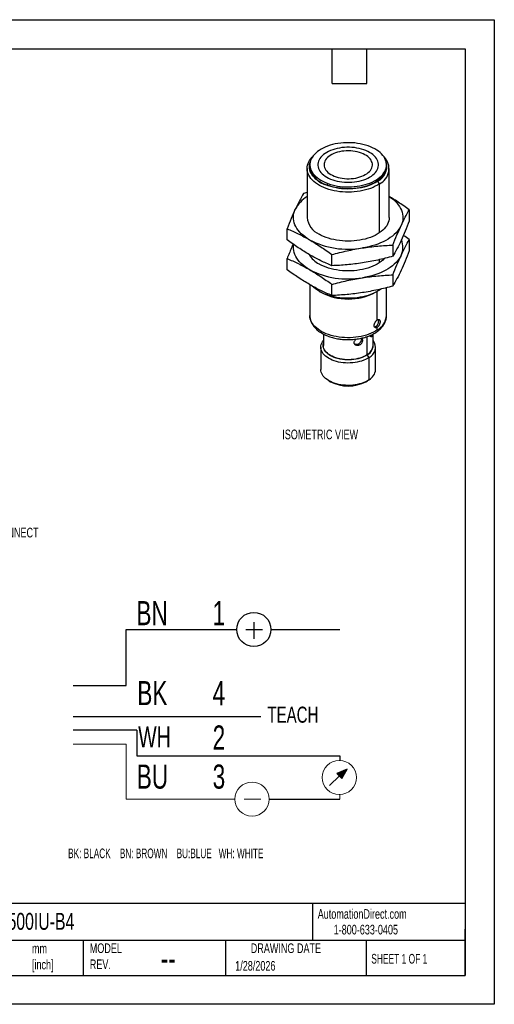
# Model space of a CAD drawing. Header units: millimetres. Extents: x 0 to 210, y 0 to 162.
# Tile 2 of 2: x 132 to 210, y 0 to 162. Entities that reach past the tile are written whole.
import ezdxf

# ---------------------------------------------------------------- set-up
doc = ezdxf.new("R2010")
doc.units = ezdxf.units.MM
doc.header["$LTSCALE"] = 0.75
doc.layers.add('DIMENSIONS', color=140, linetype='Continuous', lineweight=25)
doc.layers.add('TEXT', color=140, linetype='Continuous', lineweight=25)
doc.styles.add('SLDTEXTSTYLE0', font='TXT', dxfattribs={"width": 0.7})
doc.styles.add('SLDTEXTSTYLE1', font='TXT', dxfattribs={"width": 0.637778})
doc.styles.add('SLDTEXTSTYLE2', font='TXT', dxfattribs={"width": 0.65})

# ---------------------------------------------------------------- blocks, each defined once
blk = doc.blocks.new('SW_NOTE_0')
at = {"color": 0, "linetype": 'Continuous', "lineweight": 18, "insert": (0, 2.56), "char_height": 1.984, "attachment_point": 1, "style": 'SLDTEXTSTYLE0'}
blk.add_mtext('TEACH', dxfattribs=at)
blk = doc.blocks.new('SW_NOTE_0_1')
at = {"color": 0, "linetype": 'Continuous', "lineweight": 18, "insert": (0, 3.33), "char_height": 2.58, "attachment_point": 1, "style": 'SLDTEXTSTYLE0'}
blk.add_mtext('WH', dxfattribs=at)
blk = doc.blocks.new('SW_NOTE_0_2')
at = {"color": 0, "linetype": 'Continuous', "lineweight": 18, "insert": (0, 3.84), "char_height": 2.977, "attachment_point": 1, "style": 'SLDTEXTSTYLE0'}
blk.add_mtext('BN', dxfattribs=at)
blk = doc.blocks.new('SW_NOTE_0_3')
at = {"color": 0, "linetype": 'Continuous', "lineweight": 18, "insert": (0, 3.84), "char_height": 2.977, "attachment_point": 1, "style": 'SLDTEXTSTYLE0'}
blk.add_mtext('BK', dxfattribs=at)
blk = doc.blocks.new('SW_NOTE_0_4')
at = {"color": 0, "linetype": 'Continuous', "lineweight": 18, "insert": (0, 3.84), "char_height": 2.977, "attachment_point": 1, "style": 'SLDTEXTSTYLE0'}
blk.add_mtext('BU', dxfattribs=at)
blk = doc.blocks.new('SW_NOTE_0_5')
at = {"color": 0, "linetype": 'Continuous', "lineweight": 18, "insert": (0, 3.84), "char_height": 2.98, "attachment_point": 1, "style": 'SLDTEXTSTYLE0'}
blk.add_mtext('1', dxfattribs=at)
blk = doc.blocks.new('SW_NOTE_0_6')
at = {"color": 0, "linetype": 'Continuous', "lineweight": 18, "insert": (0, 3.84), "char_height": 2.98, "attachment_point": 1, "style": 'SLDTEXTSTYLE0'}
blk.add_mtext('4', dxfattribs=at)
blk = doc.blocks.new('SW_NOTE_0_7')
at = {"color": 0, "linetype": 'Continuous', "lineweight": 18, "insert": (0, 3.84), "char_height": 2.98, "attachment_point": 1, "style": 'SLDTEXTSTYLE0'}
blk.add_mtext('3', dxfattribs=at)
blk = doc.blocks.new('SW_NOTE_0_8')
at = {"layer": 'DIMENSIONS', "color": 0, "insert": (0, 1.53), "char_height": 1.1906, "attachment_point": 1, "style": 'SLDTEXTSTYLE1'}
blk.add_mtext('BK: BLACK    BN: BROWN    BU:BLUE   WH: WHITE', dxfattribs=at)
blk = doc.blocks.new('SW_NOTE_0_9')
at = {"color": 0, "linetype": 'Continuous', "lineweight": 18, "insert": (0, 3.84), "char_height": 2.98, "attachment_point": 1, "style": 'SLDTEXTSTYLE0'}
blk.add_mtext('2', dxfattribs=at)
blk = doc.blocks.new('4-TEACH')
at = {"linetype": 'Continuous'}
blk.add_hatch(color=7, dxfattribs=at).paths.add_polyline_path([(132.36, 33.05), (132.99, 32.4), (133.65, 33.58)], flags=0)
for p, q in [((122.13, 51.71), (122.13, 49.65)), ((106.38, 43.89), (106.38, 50.8)), ((106.38, 50.8), (120.02, 50.8)), ((121.15, 50.8), (123.21, 50.8)), ((124.24, 50.8), (132.72, 50.8)), ((99.87, 43.89), (106.38, 43.89)), ((122.99, 40.01), (99.87, 40.01)), ((107.69, 38.36), (99.87, 38.36)), ((107.69, 38.36), (107.69, 35.21)), ((107.69, 35.21), (132.72, 35.21)), ((132.72, 35.21), (132.72, 34.65)), ((133.65, 33.58), (132.36, 33.05)), ((132.36, 33.05), (132.99, 32.4)), ((132.99, 32.4), (133.65, 33.58)), ((132.68, 32.73), (131.47, 31.56)), ((124.02, 29.87), (132.72, 29.87))]:
    blk.add_line(p, q)
at = {"color": 7, "linetype": 'Continuous', "lineweight": 18}
for p, q in [((99.87, 36.66), (106.38, 36.66)), ((106.38, 36.66), (106.38, 29.87)), ((132.72, 30.43), (132.72, 29.87)), ((106.38, 29.87), (119.8, 29.87)), ((120.92, 29.87), (122.99, 29.87))]:
    blk.add_line(p, q, dxfattribs=at)
blk.add_circle((122.13, 50.8), 2.11)
for centre in [(132.67, 32.54), (121.91, 29.87)]:
    blk.add_circle(centre, 2.11, dxfattribs=at)
for name, p in [('SW_NOTE_0_2', (107.65, 50.46)), ('SW_NOTE_0_5', (117.05, 50.46)), ('SW_NOTE_0_3', (107.76, 40.6)), ('SW_NOTE_0_6', (117.05, 40.6)), ('SW_NOTE_0', (123.8, 38.72)), ('SW_NOTE_0_9', (117.05, 35.12)), ('SW_NOTE_0_1', (107.87, 35.5)), ('SW_NOTE_0_4', (107.69, 30.3)), ('SW_NOTE_0_7', (117.05, 30.3))]:
    blk.add_blockref(name, p, dxfattribs=at)
at = {"layer": 'DIMENSIONS', "color": 140}
blk.add_blockref('SW_NOTE_0_8', (99.23, 22.25), dxfattribs=at)

msp = doc.modelspace()

# ---------------------------------------------------------------- linework, layer by layer
at = {"color": 7, "linetype": 'Continuous'}
for p, q in [((0.002, 161.927), (209.552, 161.927)), ((209.552, 161.927), (209.552, 0.002)), ((209.552, 0.002), (0.002, 0.002))]:
    msp.add_line(p, q, dxfattribs=at)
for p, q in [((179.234, 138.066), (179.234, 137.76)), ((191.834, 137.76), (191.834, 138.066)), ((178.784, 137.454), (178.784, 129.403)), ((192.284, 129.403), (192.284, 137.454)), ((182.081, 135.024), (182.081, 134.718)), ((190.663, 134.921), (190.378, 135.368)), ((190.663, 126.87), (190.663, 134.921)), ((178.784, 133.495), (178.186, 133.341)), ((195.572, 130.652), (195.572, 128.811)), ((175.496, 125.706), (175.496, 127.546)), ((192.883, 124.857), (192.883, 123.016)), ((195.572, 125.752), (195.572, 123.912)), ((182.844, 121.464), (182.844, 123.304)), ((175.496, 120.806), (175.496, 122.647)), ((190.663, 121.971), (190.663, 122.471)), ((192.883, 119.957), (192.883, 118.117)), ((179.234, 118.345), (179.234, 113.264)), ((182.844, 116.564), (182.844, 118.405)), ((180.76, 117.246), (181.026, 117.092)), ((190.043, 117.092), (190.308, 117.246)), ((190.321, 112.553), (190.321, 117.253)), ((190.663, 117.467), (190.663, 117.572)), ((191.834, 113.264), (191.834, 117.848)), ((181.447, 110.232), (181.447, 108.365)), ((189.622, 108.365), (189.622, 110.234)), ((190.321, 110.9), (190.321, 111.328)), ((187.226, 108.36), (187.071, 108.557)), ((187.722, 109.389), (187.698, 109.54)), ((188.64, 106.831), (188.64, 109.812)), ((189.472, 109.876), (189.223, 109.916)), ((181.034, 108.059), (181.034, 104.384)), ((190.034, 104.384), (190.034, 108.059)), ((188.953, 106.37), (188.668, 106.817)), ((188.953, 102.695), (188.953, 106.37)), ((182.352, 102.547), (182.617, 102.394)), ((188.451, 102.394), (188.717, 102.547))]:
    msp.add_line(p, q)
at = {"flags": 128}
for points in [[(182.081, 135.024), (182.48, 134.886), (182.895, 134.764), (183.325, 134.661), (183.766, 134.576), (184.218, 134.51), (184.676, 134.463), (185.14, 134.437), (185.605, 134.43), (186.07, 134.443), (186.532, 134.475), (186.989, 134.528), (187.438, 134.599), (187.876, 134.69), (188.301, 134.799), (188.712, 134.926), (189.105, 135.07), (189.479, 135.231), (189.831, 135.406), (190.159, 135.597), (190.462, 135.801), (190.739, 136.017), (190.987, 136.245), (191.205, 136.482), (191.392, 136.728), (191.547, 136.982), (191.67, 137.241), (191.759, 137.505), (191.813, 137.772), (191.834, 138.04), (191.82, 138.309), (191.772, 138.576), (191.69, 138.841), (191.574, 139.101), (191.425, 139.356), (191.244, 139.603), (191.032, 139.843), (190.789, 140.072), (190.518, 140.291), (190.22, 140.497), (189.897, 140.69), (189.549, 140.869), (189.179, 141.033), (188.79, 141.18), (188.383, 141.31), (187.96, 141.423), (187.524, 141.517), (187.077, 141.593), (186.622, 141.649), (186.161, 141.685), (185.696, 141.702), (185.23, 141.699), (184.766, 141.676), (184.307, 141.634), (183.854, 141.572), (183.41, 141.49), (182.978, 141.39), (182.559, 141.272), (182.157, 141.137), (181.774, 140.984), (181.411, 140.816), (181.07, 140.633), (180.754, 140.436), (180.464, 140.225), (180.202, 140.003), (179.969, 139.771), (179.766, 139.529), (179.594, 139.279), (179.456, 139.022), (179.35, 138.76), (179.278, 138.495), (179.24, 138.227), (179.237, 137.958), (179.268, 137.69), (179.333, 137.424), (179.432, 137.161), (179.565, 136.904), (179.73, 136.652), (179.927, 136.409), (180.154, 136.174), (180.411, 135.95), (180.695, 135.737), (181.007, 135.537), (181.343, 135.351), (181.701, 135.18), (182.081, 135.024)], [(189.061, 136.031), (189.34, 136.206), (189.593, 136.393), (189.819, 136.593), (190.015, 136.802), (190.18, 137.02), (190.314, 137.245), (190.415, 137.476), (190.483, 137.71), (190.517, 137.947), (190.517, 138.185), (190.483, 138.423), (190.415, 138.657), (190.314, 138.888), (190.18, 139.113), (190.015, 139.331), (189.819, 139.54), (189.593, 139.739), (189.34, 139.927), (189.061, 140.102), (188.758, 140.264), (188.432, 140.41), (188.087, 140.54), (187.725, 140.653), (187.347, 140.749), (186.957, 140.826), (186.558, 140.884), (186.151, 140.924), (185.74, 140.943), (185.328, 140.943), (184.917, 140.924), (184.511, 140.884), (184.111, 140.826), (183.721, 140.749), (183.344, 140.653), (182.981, 140.54), (182.636, 140.41), (182.311, 140.264), (182.007, 140.102), (181.728, 139.927), (181.475, 139.739), (181.25, 139.54), (181.053, 139.331), (180.888, 139.113), (180.754, 138.888), (180.653, 138.657), (180.585, 138.423), (180.551, 138.185), (180.551, 137.947), (180.585, 137.71), (180.653, 137.476), (180.754, 137.245), (180.888, 137.02), (181.053, 136.802), (181.25, 136.593), (181.475, 136.393), (181.728, 136.206), (182.007, 136.031), (182.311, 135.869), (182.636, 135.723), (182.981, 135.593), (183.344, 135.48), (183.721, 135.384), (184.111, 135.307), (184.511, 135.248), (184.917, 135.209), (185.328, 135.19), (185.74, 135.19), (186.151, 135.209), (186.558, 135.248), (186.957, 135.307), (187.347, 135.384), (187.725, 135.48), (188.087, 135.593), (188.432, 135.723), (188.758, 135.869), (189.061, 136.031)], [(190.663, 134.921), (190.337, 134.716), (189.986, 134.525), (189.613, 134.349), (189.219, 134.189), (188.806, 134.046), (188.377, 133.92), (187.933, 133.812), (187.476, 133.722), (187.01, 133.652), (186.537, 133.601), (186.058, 133.569), (185.576, 133.557), (185.095, 133.566), (184.615, 133.594), (184.141, 133.641), (183.673, 133.708), (183.215, 133.795), (182.769, 133.899), (182.336, 134.022), (181.92, 134.163), (181.523, 134.32), (181.146, 134.493), (180.791, 134.681), (180.461, 134.884), (180.156, 135.099), (179.879, 135.327), (179.63, 135.565), (179.412, 135.813), (179.225, 136.069), (179.07, 136.333), (178.947, 136.602), (178.859, 136.875), (178.804, 137.152), (178.784, 137.43), (178.798, 137.708), (178.847, 137.984), (178.929, 138.258), (179.046, 138.528), (179.195, 138.793), (179.377, 139.05), (179.59, 139.3), (179.645, 139.358)], [(188.345, 136.444), (188.596, 136.603), (188.82, 136.775), (189.015, 136.958), (189.179, 137.151), (189.312, 137.352), (189.411, 137.56), (189.476, 137.771), (189.507, 137.986), (189.502, 138.201), (189.463, 138.415), (189.389, 138.626), (189.282, 138.832), (189.141, 139.031), (188.969, 139.222), (188.766, 139.402), (188.535, 139.571), (188.278, 139.727), (187.997, 139.868), (187.694, 139.993), (187.372, 140.101), (187.034, 140.192), (186.682, 140.263), (186.321, 140.316), (185.953, 140.348), (185.581, 140.361), (185.208, 140.353), (184.839, 140.326), (184.475, 140.278), (184.121, 140.211), (183.779, 140.125), (183.453, 140.022), (183.145, 139.901), (182.858, 139.763), (182.595, 139.611), (182.357, 139.446), (182.147, 139.268), (181.967, 139.079), (181.819, 138.882), (181.703, 138.678), (181.62, 138.468), (181.572, 138.255), (181.559, 138.04), (181.581, 137.825), (181.638, 137.612), (181.729, 137.404), (181.853, 137.201), (182.009, 137.006), (182.197, 136.82), (182.414, 136.645), (182.658, 136.482), (182.928, 136.334), (183.22, 136.201), (183.533, 136.084), (183.864, 135.984), (184.209, 135.903), (184.565, 135.841), (184.931, 135.798), (185.301, 135.776), (185.674, 135.773), (186.045, 135.791), (186.412, 135.828), (186.771, 135.886), (187.12, 135.962), (187.454, 136.057), (187.771, 136.17), (188.069, 136.299), (188.345, 136.444)], [(190.378, 135.368), (190.059, 135.168), (189.715, 134.982), (189.348, 134.811), (188.96, 134.657), (188.554, 134.519), (188.131, 134.399), (187.694, 134.298), (187.245, 134.215), (186.787, 134.152), (186.322, 134.108), (185.852, 134.085), (185.381, 134.081), (184.911, 134.098), (184.444, 134.134), (183.983, 134.191), (183.531, 134.266), (183.089, 134.361), (182.661, 134.475), (182.249, 134.606), (181.854, 134.755), (181.48, 134.92), (181.128, 135.101), (180.799, 135.296), (180.497, 135.504), (180.222, 135.725), (179.976, 135.957), (179.761, 136.199), (179.577, 136.45), (179.426, 136.707), (179.308, 136.97), (179.224, 137.238), (179.174, 137.509), (179.159, 137.78), (179.179, 138.052), (179.234, 138.322), (179.266, 138.431)], [(191.834, 137.76), (191.834, 137.734), (191.813, 137.465), (191.759, 137.199), (191.67, 136.935), (191.547, 136.675), (191.392, 136.422), (191.205, 136.176), (190.987, 135.938), (190.739, 135.711), (190.462, 135.495), (190.159, 135.291), (189.831, 135.1), (189.479, 134.924), (189.105, 134.764), (188.712, 134.62), (188.301, 134.493), (187.876, 134.384), (187.438, 134.293), (186.989, 134.222), (186.532, 134.169), (186.07, 134.136), (185.605, 134.124), (185.14, 134.13), (184.676, 134.157), (184.218, 134.204), (183.766, 134.269), (183.325, 134.354), (182.895, 134.458), (182.48, 134.579), (182.081, 134.718)], [(192.284, 132.84), (192.632, 132.598), (192.959, 132.34), (193.258, 132.07), (193.528, 131.791), (193.767, 131.502), (193.975, 131.206), (194.152, 130.902), (194.295, 130.593), (194.405, 130.279), (194.482, 129.962), (194.524, 129.643), (194.533, 129.323), (194.507, 129.004), (194.448, 128.686), (194.354, 128.37), (194.227, 128.059)], [(179.17, 125.73), (178.79, 125.963), (178.436, 126.209), (178.109, 126.467), (177.81, 126.737), (177.54, 127.016), (177.301, 127.305), (177.093, 127.601), (176.917, 127.905), (176.773, 128.214), (176.663, 128.528), (176.586, 128.844), (176.544, 129.164), (176.535, 129.483), (176.561, 129.803), (176.62, 130.121), (176.714, 130.437), (176.841, 130.748)], [(192.284, 129.403), (192.267, 129.125), (192.215, 128.849), (192.13, 128.575), (192.011, 128.306), (191.858, 128.042), (191.674, 127.785), (191.458, 127.536), (191.213, 127.297), (190.938, 127.068), (190.635, 126.852), (190.307, 126.648), (189.954, 126.459), (189.579, 126.284), (189.183, 126.125), (188.769, 125.983), (188.338, 125.859), (187.893, 125.752), (187.436, 125.665), (186.969, 125.596), (186.495, 125.546), (186.016, 125.517), (185.534, 125.507), (185.053, 125.517), (184.573, 125.546), (184.099, 125.596), (183.632, 125.665), (183.175, 125.752), (182.73, 125.859), (182.299, 125.983), (181.885, 126.125), (181.489, 126.284), (181.114, 126.459), (180.761, 126.648)], [(194.227, 128.059), (194.068, 127.752), (193.875, 127.452), (193.651, 127.16), (193.397, 126.875), (193.112, 126.601), (192.799, 126.337), (192.458, 126.084), (192.091, 125.845), (191.699, 125.618), (191.284, 125.406), (190.847, 125.21), (190.389, 125.029), (189.914, 124.865), (189.421, 124.717), (188.914, 124.588), (188.394, 124.477), (187.863, 124.385)], [(179.17, 120.83), (178.79, 121.064), (178.436, 121.31), (178.109, 121.568), (177.81, 121.837), (177.54, 122.117), (177.301, 122.406), (177.093, 122.702), (176.917, 123.006), (176.773, 123.315), (176.663, 123.628), (176.586, 123.945), (176.544, 124.264), (176.535, 124.584), (176.561, 124.904), (176.566, 124.942)], [(194.227, 123.16), (194.068, 122.853), (193.875, 122.553), (193.651, 122.26), (193.397, 121.976), (193.112, 121.701), (192.799, 121.437), (192.458, 121.185), (192.091, 120.945), (191.699, 120.719), (191.284, 120.507), (190.847, 120.31), (190.389, 120.13), (189.914, 119.965), (189.421, 119.818), (188.914, 119.689), (188.394, 119.578), (187.863, 119.486)], [(191.476, 122.656), (191.458, 122.637), (191.213, 122.398), (190.938, 122.169), (190.635, 121.952), (190.307, 121.749), (189.954, 121.559), (189.579, 121.385), (189.183, 121.226), (188.769, 121.084), (188.338, 120.96), (187.893, 120.853), (187.436, 120.765), (186.969, 120.697), (186.495, 120.647), (186.016, 120.617), (185.534, 120.608), (185.053, 120.617), (184.573, 120.647), (184.099, 120.697), (183.632, 120.765), (183.175, 120.853), (182.73, 120.96), (182.299, 121.084), (181.885, 121.226), (181.489, 121.385), (181.114, 121.559), (180.761, 121.749)], [(190.874, 117.617), (190.663, 117.467), (190.337, 117.262), (189.986, 117.072), (189.613, 116.896), (189.219, 116.736), (188.806, 116.592), (188.377, 116.466), (187.933, 116.358), (187.476, 116.269), (187.01, 116.198), (186.537, 116.147), (186.058, 116.116), (185.576, 116.104), (185.095, 116.112), (184.615, 116.14), (184.141, 116.188), (183.673, 116.255), (183.215, 116.341), (182.769, 116.446), (182.336, 116.569), (181.92, 116.709), (181.523, 116.866), (181.146, 117.04), (180.791, 117.228), (180.461, 117.43), (180.156, 117.646), (179.879, 117.873), (179.63, 118.112), (179.628, 118.114)], [(190.321, 110.9), (190.007, 110.703), (189.668, 110.52), (189.307, 110.352), (188.926, 110.199), (188.526, 110.063), (188.11, 109.945), (187.68, 109.845), (187.239, 109.763), (186.788, 109.7), (186.331, 109.656), (185.869, 109.632), (185.405, 109.628), (184.942, 109.643), (184.482, 109.678), (184.028, 109.733), (183.582, 109.806), (183.147, 109.898), (182.724, 110.009), (182.317, 110.137), (181.927, 110.282), (181.557, 110.443), (181.208, 110.62), (180.883, 110.811), (180.583, 111.015), (180.31, 111.231), (180.065, 111.459), (179.85, 111.696), (179.665, 111.941), (179.513, 112.194), (179.393, 112.453), (179.306, 112.716), (179.253, 112.982), (179.234, 113.249), (179.234, 113.264)], [(188.953, 106.37), (188.685, 106.204), (188.393, 106.053), (188.08, 105.916), (187.747, 105.796), (187.397, 105.694), (187.033, 105.609), (186.657, 105.543), (186.273, 105.496), (185.883, 105.469), (185.491, 105.461), (185.099, 105.473), (184.71, 105.505), (184.328, 105.556), (183.954, 105.626), (183.593, 105.715), (183.247, 105.821), (182.918, 105.945), (182.609, 106.085), (182.322, 106.239), (182.059, 106.408), (181.823, 106.589), (181.616, 106.781), (181.438, 106.983), (181.291, 107.194), (181.176, 107.41), (181.095, 107.632), (181.048, 107.857), (181.034, 108.083), (181.055, 108.31), (181.11, 108.534), (181.199, 108.755), (181.32, 108.97), (181.447, 109.145)], [(188.668, 106.817), (188.412, 106.659), (188.131, 106.515), (187.829, 106.386), (187.507, 106.274), (187.17, 106.179), (186.819, 106.102), (186.457, 106.044), (186.088, 106.005), (185.714, 105.986), (185.338, 105.986), (184.964, 106.006), (184.595, 106.046), (184.234, 106.105), (183.883, 106.182), (183.546, 106.278), (183.226, 106.391), (182.924, 106.521), (182.645, 106.665), (182.389, 106.824), (182.159, 106.995), (181.958, 107.178), (181.786, 107.371), (181.644, 107.572), (181.536, 107.779), (181.46, 107.992), (181.418, 108.207), (181.41, 108.424), (181.437, 108.64), (181.447, 108.685)], [(188.64, 106.831), (188.382, 106.672), (188.099, 106.527), (187.794, 106.399), (187.47, 106.287), (187.13, 106.192), (186.776, 106.117), (186.411, 106.06), (186.039, 106.023), (185.663, 106.006), (185.285, 106.009), (184.91, 106.033), (184.54, 106.076), (184.178, 106.139), (183.828, 106.22), (183.493, 106.32), (183.175, 106.438), (182.877, 106.572), (182.602, 106.721), (182.351, 106.884), (182.128, 107.06), (181.934, 107.247), (181.771, 107.444), (181.64, 107.648), (181.542, 107.858), (181.478, 108.073), (181.449, 108.29), (181.447, 108.365)], [(188.953, 102.695), (188.685, 102.53), (188.393, 102.378), (188.08, 102.242), (187.747, 102.122), (187.397, 102.019), (187.033, 101.935), (186.657, 101.869), (186.273, 101.822), (185.883, 101.794), (185.491, 101.786), (185.099, 101.798), (184.71, 101.83), (184.328, 101.881), (183.954, 101.952), (183.593, 102.04), (183.247, 102.147), (182.918, 102.271), (182.609, 102.41), (182.322, 102.565), (182.059, 102.733), (181.823, 102.915), (181.616, 103.107), (181.438, 103.309), (181.291, 103.519), (181.176, 103.736), (181.095, 103.958), (181.048, 104.183), (181.034, 104.384)]]:
    msp.add_lwpolyline(points, dxfattribs=at)
for centre, radius, start, end in [((189.487, 137.406), 2.749, 295.32009, 45.23288), ((182.892, 138.33), 3.702, 188.8607, 257.34633), ((189.145, 137.804), 2.73, 296.84247, 13.27864), ((181.54, 128.332), 5.284, 121.43244, 152.78306), ((182.115, 129.706), 3.345, 185.19793, 246.12222), ((185.513, 137.962), 13.779, 242.59147, 279.82245), ((191.418, 124.503), 3.114, 334.44667, 22.81343), ((182.718, 125.476), 4.209, 211.06567, 242.29389), ((185.513, 133.062), 13.779, 242.59147, 279.82245), ((185.534, 125.74), 9.752, 242.46403, 297.53597), ((188.879, 113.489), 2.963, 299.1159, 355.65287), ((187.365, 115.647), 4.951, 300.50605, 306.77914), ((187.842, 108.416), 1.8, 297.3307, 8.61495), ((188.172, 108.026), 1.831, 295.24902, 37.67663), ((187.706, 108.509), 1.921, 299.08639, 355.68237), ((187.928, 104.542), 2.112, 299.0518, 355.71697), ((185.534, 107.98), 6.301, 242.422, 297.578)]:
    msp.add_arc(centre, radius, start, end)
for points, knots in [([(178.186, 133.341), (177.962, 132.955), (177.739, 132.55), (177.291, 131.689), (177.066, 131.234), (176.841, 130.748)], [0, 0, 0, 0, 0.5, 0.5, 1, 1, 1, 1]), ([(195.572, 130.652), (195.268, 130.872), (194.66, 131.312), (193.742, 131.936), (192.95, 132.451), (192.463, 132.74), (192.284, 132.846)], [0, 0, 0, 0, 0.2786675, 0.5573219, 0.8371636, 1, 1, 1, 1]), ([(176.841, 130.748), (176.615, 130.263), (176.391, 129.751), (175.943, 128.68), (175.719, 128.121), (175.496, 127.546)], [0, 0, 0, 0, 0.5, 0.5, 1, 1, 1, 1]), ([(194.227, 128.059), (194.453, 128.544), (194.677, 129), (195.126, 129.86), (195.349, 130.265), (195.572, 130.652)], [0, 0, 0, 0, 0.5, 0.5, 1, 1, 1, 1]), ([(192.883, 124.857), (193.106, 125.432), (193.329, 125.99), (193.777, 127.061), (194.002, 127.573), (194.227, 128.059)], [0, 0, 0, 0, 0.5, 0.5, 1, 1, 1, 1]), ([(195.572, 128.811), (195.349, 128.236), (195.126, 127.678), (194.677, 126.607), (194.453, 126.095), (194.227, 125.609)], [0, 0, 0, 0, 0.5, 0.5, 1, 1, 1, 1]), ([(175.496, 127.546), (176.106, 127.288), (176.716, 127.013), (177.941, 126.411), (178.555, 126.085), (179.17, 125.73)], [0, 0, 0, 0, 0.5, 0.5, 1, 1, 1, 1]), ([(195.572, 125.752), (195.268, 125.975), (194.946, 126.212), (194.622, 126.432), (194.603, 126.445)], [0, 0, 0, 0, 0.9419111, 1, 1, 1, 1]), ([(179.17, 123.28), (178.555, 123.635), (177.941, 124.018), (176.716, 124.83), (176.106, 125.259), (175.496, 125.706)], [0, 0, 0, 0, 0.5, 0.5, 1, 1, 1, 1]), ([(176.465, 125.013), (176.366, 124.784), (176.155, 124.295), (175.831, 123.503), (175.608, 122.932), (175.496, 122.647)], [0, 0, 0, 0, 0.305558, 0.6527707, 1, 1, 1, 1]), ([(179.17, 125.73), (179.786, 125.374), (180.399, 124.992), (181.624, 124.18), (182.235, 123.75), (182.844, 123.304)], [0, 0, 0, 0, 0.5, 0.5, 1, 1, 1, 1]), ([(187.863, 124.385), (188.704, 124.515), (189.543, 124.617), (191.215, 124.77), (192.05, 124.822), (192.883, 124.857)], [0, 0, 0, 0, 0.5, 0.5, 1, 1, 1, 1]), ([(194.227, 125.609), (194.002, 125.124), (193.777, 124.668), (193.329, 123.808), (193.106, 123.403), (192.883, 123.016)], [0, 0, 0, 0, 0.5, 0.5, 1, 1, 1, 1]), ([(194.227, 123.16), (194.453, 123.645), (194.677, 124.101), (195.126, 124.961), (195.349, 125.366), (195.572, 125.752)], [0, 0, 0, 0, 0.5, 0.5, 1, 1, 1, 1]), ([(182.844, 121.464), (182.235, 121.721), (181.624, 121.997), (180.399, 122.598), (179.786, 122.925), (179.17, 123.28)], [0, 0, 0, 0, 0.5, 0.5, 1, 1, 1, 1]), ([(182.844, 123.304), (183.677, 123.527), (184.511, 123.733), (186.184, 124.097), (187.023, 124.255), (187.863, 124.385)], [0, 0, 0, 0, 0.5, 0.5, 1, 1, 1, 1]), ([(192.883, 119.957), (193.106, 120.533), (193.329, 121.091), (193.777, 122.162), (194.002, 122.674), (194.227, 123.16)], [0, 0, 0, 0, 0.5, 0.5, 1, 1, 1, 1]), ([(195.572, 123.912), (195.349, 123.337), (195.126, 122.778), (194.677, 121.707), (194.453, 121.195), (194.227, 120.71)], [0, 0, 0, 0, 0.5, 0.5, 1, 1, 1, 1]), ([(175.496, 122.647), (176.106, 122.389), (176.716, 122.114), (177.941, 121.512), (178.555, 121.186), (179.17, 120.83)], [0, 0, 0, 0, 0.5, 0.5, 1, 1, 1, 1]), ([(187.863, 121.935), (187.023, 121.805), (186.184, 121.704), (184.511, 121.55), (183.677, 121.498), (182.844, 121.464)], [0, 0, 0, 0, 0.5, 0.5, 1, 1, 1, 1]), ([(192.883, 123.016), (192.05, 122.793), (191.215, 122.587), (189.543, 122.223), (188.704, 122.065), (187.863, 121.935)], [0, 0, 0, 0, 0.5, 0.5, 1, 1, 1, 1]), ([(179.17, 118.381), (178.555, 118.736), (177.941, 119.119), (176.716, 119.931), (176.106, 120.36), (175.496, 120.806)], [0, 0, 0, 0, 0.5, 0.5, 1, 1, 1, 1]), ([(179.17, 120.83), (179.786, 120.475), (180.399, 120.093), (181.624, 119.28), (182.235, 118.851), (182.844, 118.405)], [0, 0, 0, 0, 0.5, 0.5, 1, 1, 1, 1]), ([(187.863, 119.486), (188.704, 119.616), (189.543, 119.717), (191.215, 119.871), (192.05, 119.923), (192.883, 119.957)], [0, 0, 0, 0, 0.5, 0.5, 1, 1, 1, 1]), ([(194.227, 120.71), (194.002, 120.224), (193.777, 119.769), (193.329, 118.908), (193.106, 118.504), (192.883, 118.117)], [0, 0, 0, 0, 0.5, 0.5, 1, 1, 1, 1]), ([(182.844, 116.564), (182.235, 116.822), (181.624, 117.098), (180.399, 117.699), (179.786, 118.025), (179.17, 118.381)], [0, 0, 0, 0, 0.5, 0.5, 1, 1, 1, 1]), ([(182.844, 118.405), (183.677, 118.628), (184.511, 118.834), (186.184, 119.198), (187.023, 119.356), (187.863, 119.486)], [0, 0, 0, 0, 0.5, 0.5, 1, 1, 1, 1]), ([(187.863, 117.036), (187.023, 116.906), (186.184, 116.804), (184.511, 116.651), (183.677, 116.599), (182.844, 116.564)], [0, 0, 0, 0, 0.5, 0.5, 1, 1, 1, 1]), ([(192.883, 118.117), (192.05, 117.894), (191.215, 117.688), (189.543, 117.324), (188.704, 117.166), (187.863, 117.036)], [0, 0, 0, 0, 0.5, 0.5, 1, 1, 1, 1]), ([(179.238, 113.271), (179.237, 113.236), (179.233, 113.107), (179.258, 112.885), (179.313, 112.606), (179.399, 112.331), (179.515, 112.062), (179.66, 111.799), (179.833, 111.543), (180.036, 111.295), (180.267, 111.057), (180.525, 110.83), (180.809, 110.615), (181.117, 110.414), (181.382, 110.264), (181.546, 110.181), (181.594, 110.157)], [0, 0, 0, 0, 0.0272894, 0.1016354, 0.1759689, 0.2506644, 0.3260751, 0.4024775, 0.4800434, 0.5588203, 0.6387314, 0.7195987, 0.8011856, 0.883246, 0.9655621, 1, 1, 1, 1]), ([(181.594, 110.157), (181.656, 110.127), (181.836, 110.04), (182.147, 109.91), (182.529, 109.772), (182.926, 109.651), (183.335, 109.548), (183.754, 109.463), (184.181, 109.396), (184.614, 109.348), (185.051, 109.318), (185.491, 109.307), (185.93, 109.315), (186.368, 109.341), (186.802, 109.385), (187.23, 109.448), (187.651, 109.53), (188.061, 109.629), (188.461, 109.746), (188.847, 109.881), (189.218, 110.033), (189.572, 110.202), (189.907, 110.387), (190.221, 110.589), (190.513, 110.805), (190.78, 111.037), (191.02, 111.281), (191.231, 111.538), (191.412, 111.804), (191.562, 112.078), (191.679, 112.358), (191.765, 112.642), (191.816, 112.927), (191.837, 113.134), (191.833, 113.244), (191.832, 113.26)], [0, 0, 0, 0, 0.0170926, 0.0490829, 0.0810173, 0.1128975, 0.1447215, 0.1764931, 0.2082193, 0.2399097, 0.2715747, 0.3032258, 0.3348746, 0.3665314, 0.3982061, 0.4299106, 0.4616571, 0.4934572, 0.5253218, 0.55726, 0.5892781, 0.6213774, 0.6535509, 0.6857799, 0.7180181, 0.7501932, 0.7822149, 0.8139747, 0.8453611, 0.876282, 0.906688, 0.9365855, 0.9660372, 0.9951517, 1, 1, 1, 1]), ([(189.799, 111.629), (189.8, 111.649), (189.801, 111.69), (189.809, 111.754), (189.822, 111.819), (189.847, 111.907), (189.889, 112.02), (189.957, 112.151), (190.038, 112.274), (190.129, 112.385), (190.224, 112.482), (190.289, 112.529), (190.321, 112.553)], [0, 0, 0, 0, 0.0628705, 0.1251155, 0.1873516, 0.2501955, 0.3750808, 0.5001507, 0.6251348, 0.7501055, 0.8750827, 1, 1, 1, 1]), ([(189.887, 111.366), (189.891, 111.365), (189.94, 111.359), (190.046, 111.406), (190.189, 111.509), (190.319, 111.667), (190.425, 111.859), (190.501, 112.069), (190.543, 112.277), (190.547, 112.462), (190.531, 112.584), (190.502, 112.624), (190.497, 112.632)], [0, 0, 0, 0, 0.0133162, 0.1338766, 0.251206, 0.3725756, 0.4914442, 0.6103129, 0.7316816, 0.8490099, 0.9695696, 1, 1, 1, 1]), ([(190.321, 112.553), (190.337, 112.563), (190.369, 112.584), (190.415, 112.607), (190.46, 112.625), (190.517, 112.64), (190.584, 112.642), (190.651, 112.619), (190.706, 112.57), (190.758, 112.473), (190.786, 112.296), (190.758, 112.071), (190.706, 111.885), (190.651, 111.747), (190.584, 111.617), (190.504, 111.501), (190.416, 111.4), (190.353, 111.352), (190.321, 111.328)], [0, 0, 0, 0, 0.0314541, 0.062614, 0.0937856, 0.1252743, 0.1878304, 0.2504257, 0.3130315, 0.3755774, 0.5000765, 0.6245757, 0.6871053, 0.7497273, 0.8123064, 0.8748788, 0.9374544, 1, 1, 1, 1]), ([(189.557, 110.199), (189.552, 110.159), (189.534, 110.026), (189.497, 109.938), (189.472, 109.876)], [0, 0, 0, 0, 0.2981515, 1, 1, 1, 1]), ([(190.321, 111.328), (190.305, 111.318), (190.273, 111.298), (190.225, 111.275), (190.177, 111.259), (190.114, 111.247), (190.038, 111.249), (189.957, 111.279), (189.889, 111.334), (189.839, 111.414), (189.806, 111.511), (189.801, 111.589), (189.799, 111.629)], [0, 0, 0, 0, 0.0628206, 0.1250538, 0.1873102, 0.2501999, 0.3751381, 0.5001546, 0.6251919, 0.7501096, 0.8750204, 1, 1, 1, 1]), ([(187.226, 108.36), (187.159, 108.348), (187.023, 108.325), (186.833, 108.367), (186.674, 108.46), (186.561, 108.598), (186.508, 108.768), (186.518, 108.952), (186.593, 109.133), (186.707, 109.288), (186.807, 109.364), (186.848, 109.395)], [0, 0, 0, 0, 0.1141481, 0.2307733, 0.3435689, 0.4594549, 0.5752611, 0.6879748, 0.8045675, 0.9188025, 1, 1, 1, 1]), ([(186.557, 108.647), (186.596, 108.62), (186.687, 108.559), (186.868, 108.523), (187.004, 108.546), (187.071, 108.557)], [0, 0, 0, 0, 0.279665, 0.6437112, 1, 1, 1, 1]), ([(187.071, 108.557), (187.093, 108.564), (187.138, 108.577), (187.203, 108.604), (187.267, 108.638), (187.348, 108.691), (187.443, 108.77), (187.541, 108.881), (187.62, 109.005), (187.678, 109.135), (187.715, 109.266), (187.72, 109.348), (187.722, 109.389)], [0, 0, 0, 0, 0.0627537, 0.1249567, 0.1872189, 0.2501489, 0.37507, 0.5001598, 0.6253708, 0.7501724, 0.8751709, 1, 1, 1, 1]), ([(187.88, 109.188), (187.879, 109.168), (187.878, 109.127), (187.869, 109.064), (187.854, 109), (187.826, 108.913), (187.777, 108.805), (187.697, 108.683), (187.599, 108.571), (187.485, 108.478), (187.36, 108.403), (187.27, 108.374), (187.226, 108.36)], [0, 0, 0, 0, 0.062801, 0.1250091, 0.1872516, 0.250155, 0.3749555, 0.5001521, 0.6251896, 0.7501479, 0.8751567, 1, 1, 1, 1]), ([(187.698, 109.54), (187.724, 109.524), (187.795, 109.481), (187.863, 109.361), (187.874, 109.246), (187.88, 109.188)], [0, 0, 0, 0, 0.2284356, 0.6183617, 1, 1, 1, 1]), ([(189.472, 109.876), (189.451, 109.84), (189.409, 109.768), (189.339, 109.741), (189.274, 109.773), (189.227, 109.871), (189.204, 109.965), (189.206, 110.03), (189.206, 110.032)], [0, 0, 0, 0, 0.1969375, 0.3981488, 0.5927528, 0.7926887, 0.9924869, 1, 1, 1, 1])]:
    msp.add_open_spline(points, degree=3, knots=knots)
at = {"layer": 'TEXT'}
for p, q in [((4.762, 157.162), (204.787, 157.162)), ((182.88, 151.447), (182.88, 157.162)), ((188.595, 151.447), (188.595, 157.162)), ((204.787, 157.162), (204.787, 4.762)), ((182.88, 151.447), (188.595, 151.447)), ((204.787, 16.595), (4.762, 16.595)), ((179.682, 16.595), (179.682, 10.477)), ((204.787, 4.762), (204.787, 12.383)), ((204.787, 10.477), (4.762, 10.477)), ((141.976, 10.477), (141.976, 4.762)), ((165.349, 10.477), (165.349, 4.762)), ((188.512, 10.477), (188.512, 4.762)), ((4.762, 4.762), (204.787, 4.762))]:
    msp.add_line(p, q, dxfattribs=at)

# ---------------------------------------------------------------- block references
at = {"layer": 'DIMENSIONS', "xscale": 1.333333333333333, "yscale": 1.333333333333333, "zscale": 1.333333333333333}
msp.add_blockref('4-TEACH', (7.181, -6.084), dxfattribs=at)

# ---------------------------------------------------------------- texts
at = {"color": 179, "linetype": 'Continuous', "lineweight": 18, "char_height": 1.5875, "attachment_point": 1, "style": 'SLDTEXTSTYLE0'}
for s, insert in [('AutomationDirect.com', (180.521, 15.657)), ('1-800-633-0405', (183.144, 13.078))]:
    msp.add_mtext(s, dxfattribs=dict(at, insert=insert))
at = {"layer": 'DIMENSIONS', "char_height": 1.5875, "attachment_point": 1, "style": 'SLDTEXTSTYLE0'}
for s, insert in [('ISOMETRIC VIEW', (174.694, 94.518)), ('M12X1.0, 4-PIN^JQUICK DISCONNECT', (119.687, 81.019))]:
    msp.add_mtext(s, dxfattribs=dict(at, insert=insert))
at = {"layer": 'TEXT'}
for s, insert, char_height, attachment_point, style in [('US18M1500IU-B4', (119.406, 15.034), 2.77813, 1, 'SLDTEXTSTYLE0'), ('MODEL ^JREV.', (143.05, 10.023), 1.5875, 1, 'SLDTEXTSTYLE0'), ('DRAWING DATE', (175.294, 10.023), 1.5875, 2, 'SLDTEXTSTYLE0'), ('mm^J[inch]', (133.548, 9.977), 1.5875, 1, 'SLDTEXTSTYLE0'), ('SHEET 1 OF 1', (189.331, 8.289), 1.5875, 1, 'SLDTEXTSTYLE2'), ('--', (154.723, 9.539), 3.9688, 1, 'SLDTEXTSTYLE0'), ('1/28/2026', (166.96, 7.129), 1.5875, 1, 'SLDTEXTSTYLE0')]:
    msp.add_mtext(s, dxfattribs=dict(at, insert=insert, char_height=char_height, attachment_point=attachment_point, style=style))

doc.saveas('drawing.dxf')
